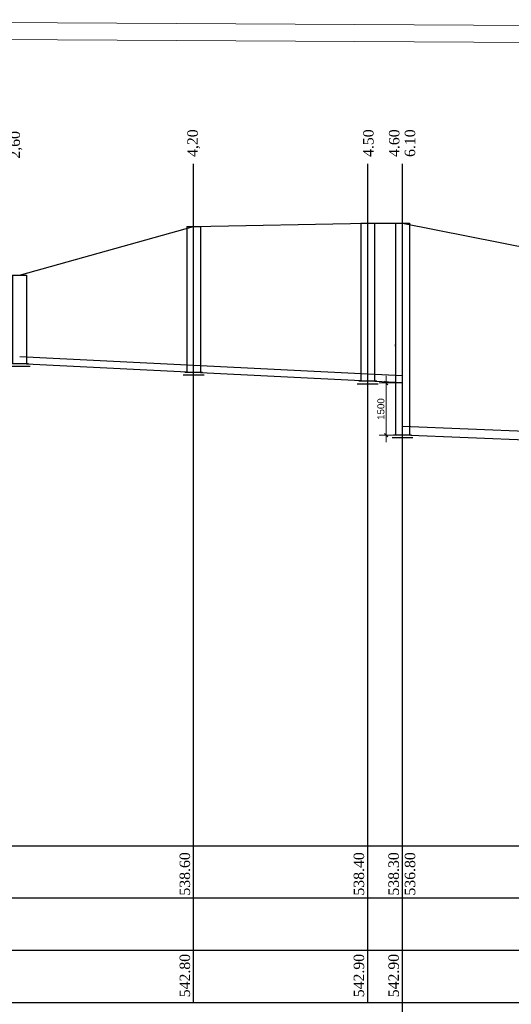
# Model space of a CAD drawing. Extents: x 0 to 362422, y 0 to 4201735.
# Tile 68 of 256: x 360028 to 360169, y 4199262 to 4199545. Entities that reach past the tile are written whole.
import ezdxf

# ---------------------------------------------------------------- set-up
doc = ezdxf.new("R2010")
doc.units = 0
doc.header["$LTSCALE"] = 0.5
doc.header["$MEASUREMENT"] = 0
doc.header["$PDMODE"] = 32
doc.header["$PDSIZE"] = 0.3
doc.layers.add('(043) Кроки', color=7, linetype='Continuous')
doc.layers.add('_PP_TABPE', color=7, linetype='Continuous')
doc.layers.add('К1', color=24, linetype='Continuous', lineweight=25)
doc.styles.add('5mm', font='simplex', dxfattribs={"height": 5})
doc.styles.add('saddenly', font='arial.ttf')
doc.styles.add('Times New Roman', font='times.ttf')
doc.dimstyles.new('КАТЯ 200-not_rotation', dxfattribs={"dimtxt": 2, "dimasz": 1, "dimexe": 2, "dimexo": 0, "dimgap": 0.5, "dimtad": 1, "dimdec": 0, "dimzin": 0, "dimdsep": 46, "dimtxsty": 'saddenly', "dimblk": 'OBLIQUE', "dimcen": 10, "dimdle": 2, "dimclrd": 18, "dimclre": 18, "dimclrt": 18, "dimadec": 0, "dimazin": 0, "dimtfac": 1, "dimtdec": 0, "dimtofl": 0, "dimtmove": 0, "dimatfit": 3, "dimfxl": 1, "dimtolj": 1, "dimtzin": 0, "dimlwd": 0, "dimlwe": 0, "dimarcsym": 0})

# ---------------------------------------------------------------- blocks, each defined once
blk = doc.blocks.new('*U581')
blk.add_lwpolyline([(-2, 0), (2, 0)])
at = {"layer": '_PP_TABPE', "color": 0, "lineweight": 30}
for p, q in [((-2, 0), (-2, -25.5)), ((2, 0), (2, -25.5)), ((3, -26.31), (-3, -26.31)), ((2.59, -25.5), (-2.54, -25.5))]:
    blk.add_line(p, q, dxfattribs=at)
blk = doc.blocks.new('*U582')
blk.add_lwpolyline([(-2, 0), (2, 0)])
at = {"layer": '_PP_TABPE', "color": 0, "lineweight": 30}
for p, q in [((-2, 0), (-2, -41.96)), ((2, 0), (2, -41.96)), ((2.59, -41.96), (-2.54, -41.96)), ((3, -42.77), (-3, -42.77))]:
    blk.add_line(p, q, dxfattribs=at)
blk = doc.blocks.new('*U584')
blk.add_lwpolyline([(-2, 0), (2, 0)])
at = {"layer": '_PP_TABPE', "color": 0, "lineweight": 30}
for p, q in [((-2, 0), (-2, -60.94)), ((2, 0), (2, -60.94)), ((3, -61.75), (-3, -61.75)), ((2.59, -60.94), (-2.54, -60.94))]:
    blk.add_line(p, q, dxfattribs=at)
blk = doc.blocks.new('*U583')
blk.add_lwpolyline([(-2, 0), (2, 0)])
at = {"layer": '_PP_TABPE', "color": 0, "lineweight": 30}
for p, q in [((-2, 0), (-2, -45.45)), ((2, 0), (2, -45.45)), ((3, -46.25), (-3, -46.25)), ((2.59, -45.45), (-2.54, -45.45))]:
    blk.add_line(p, q, dxfattribs=at)
blk = doc.blocks.new('_Oblique')
at = {"color": 0, "linetype": 'ByBlock', "lineweight": -2}
blk.add_line((-0.5, -0.5), (0.5, 0.5), dxfattribs=at)
blk = doc.blocks.new('*D585')
at = {"color": 18, "linetype": 'Continuous', "lineweight": 0, "transparency": 16777216}
for p, q in [((360132.95, 4199443.01), (360132.95, 4199424.01)), ((360137.65, 4199441.01), (360130.95, 4199441.01)), ((360137.65, 4199426.01), (360130.95, 4199426.01))]:
    blk.add_line(p, q, dxfattribs=at)
at = {"layer": 'Defpoints', "color": 0, "linetype": 'Continuous', "lineweight": 50, "transparency": 16777216}
for p in [(360137.65, 4199441.01, 267.49), (360132.95, 4199426.01), (360137.65, 4199426.01, 267.49)]:
    blk.add_point(p, dxfattribs=at)
at = {"color": 18, "linetype": 'Continuous', "lineweight": 0, "transparency": 16777216}
for p, rotation in [((360132.95, 4199441.01), 90), ((360132.95, 4199426.01), 270)]:
    blk.add_blockref('_Oblique', p, dxfattribs=dict(at, rotation=rotation))
at = {"color": 18, "linetype": 'Continuous', "transparency": 16777216, "insert": (360131.43, 4199433.51), "char_height": 2, "attachment_point": 5, "rotation": 90, "style": 'saddenly'}
blk.add_mtext('\\A1;1500', dxfattribs=at)

msp = doc.modelspace()

# ---------------------------------------------------------------- linework, layer by layer
at = {"color": 30, "linetype": 'Continuous', "true_color": 0xf8991e}
for p, q in [((360077.648, 4199446.01, -0.132), (360027.673, 4199448.51, 267.359)), ((360077.648, 4199444.01, -0.132), (360027.673, 4199446.51, 267.359)), ((360127.648, 4199443.51, -0.129), (360077.673, 4199446.01, 267.361)), ((360127.648, 4199441.51, -0.129), (360077.673, 4199444.01, 267.361)), ((360137.623, 4199443.012, 214.106), (360127.673, 4199443.51, 267.364)), ((360137.623, 4199441.012, 214.106), (360127.673, 4199441.51, 267.364)), ((360187.623, 4199426.512), (360137.648, 4199428.512, 267.491)), ((360187.623, 4199424.012), (360137.648, 4199426.012, 267.491))]:
    msp.add_line(p, q, dxfattribs=at)
at = {"color": 0}
for p, q in [((359965.514, 4199308.056, 534.981), (360446.623, 4199308.056, 534.981)), ((359965.514, 4199293.056, 534.981), (360446.653, 4199293.056, 534.981)), ((359965.514, 4199278.056, 534.981), (360446.623, 4199278.056, 534.981)), ((359965.514, 4199263.056, 534.981), (360446.623, 4199263.056, 534.981))]:
    msp.add_line(p, q, dxfattribs=at)
for points, elevation in [([(360077.623, 4199263.056), (360077.623, 4199503.948)], 1069.962), ([(360127.623, 4199263.056), (360127.623, 4199503.948)], 267.491), ([(360137.623, 4199248.056), (360137.623, 4199503.948)], 267.491)]:
    msp.add_lwpolyline(points, dxfattribs=dict(elevation=elevation))
at = {"layer": 'Defpoints', "color": 0, "lineweight": 13}
for p, q in [((359885.514, 4199545.373, 267.491), (360793.664, 4199540.202, 267.491)), ((359905.514, 4199540.373, 267.491), (360788.664, 4199535.202, 267.491))]:
    msp.add_line(p, q, dxfattribs=at)
at = {"layer": 'Defpoints', "color": 0, "linetype": 'ByBlock', "lineweight": 35}
msp.add_line((360135.623, 4199452.013, 267.491), (360135.623, 4199451.613, 267.491), dxfattribs=at)
at = {"layer": 'К1', "lineweight": 30, "ltscale": 10}
for p, q in [((360027.623, 4199472.013, 267.491), (360077.623, 4199485.971, 267.491)), ((360077.623, 4199485.971, 267.491), (360127.623, 4199486.956, 267.491)), ((360127.623, 4199486.956, 267.491), (360137.623, 4199486.956, 267.491)), ((360137.623, 4199486.956, 267.491), (360187.623, 4199477.002, 267.491))]:
    msp.add_line(p, q, dxfattribs=at)

# ---------------------------------------------------------------- block references
at = {"layer": '(043) Кроки', "lineweight": 30}
for name, p in [('*U582', (360077.623, 4199485.971, 267.491)), ('*U583', (360127.622, 4199486.956, 267.491)), ('*U584', (360137.623, 4199486.956, 267.491)), ('*U581', (360027.623, 4199472.013, 267.491))]:
    msp.add_blockref(name, p, dxfattribs=at)

# ---------------------------------------------------------------- texts
at = {"color": 0, "char_height": 3, "width": 15.34295, "attachment_point": 1, "rotation": 90, "style": '5mm'}
for s, insert in [('\\pxt0,1;{\\fTimes New Roman|b0|i0|c0|p18;4\\fTimes New Roman|b0|i0|c204|p18;,\\fTimes New Roman|b0|i0|c0|p18;2\\fTimes New Roman|b0|i0|c204|p18;0}', (360075.814, 4199505.936, 1069.962)), ('\\pxt0,1;{\\fTimes New Roman|b0|i0|c0|p18;4.50}', (360126.31, 4199505.936, 267.491)), ('\\pxt0,1;{\\fTimes New Roman|b0|i0|c0|p18;4.60}', (360133.735, 4199505.936, 267.491)), ('\\pxt0,1;{\\fTimes New Roman|b0|i0|c0|p18;6.10}', (360138.271, 4199505.936, 267.491)), ('\\pxt0,1;{\\fTimes New Roman|b0|i0|c0|p18;2\\fTimes New Roman|b0|i0|c204|p18;,\\fTimes New Roman|b0|i0|c0|p18;60}', (360024.728, 4199505.453, 1069.962))]:
    msp.add_mtext(s, dxfattribs=dict(at, insert=insert))
at = {"color": 0, "linetype": 'ByBlock', "lineweight": 30, "char_height": 3, "width": 11.95646, "attachment_point": 2, "rotation": 90, "style": 'Times New Roman'}
for s, insert in [('\\pxi0.35912;538.60', (360073.593, 4199299.411, 1337.453)), ('\\pxi0.35912;538.40', (360123.593, 4199299.411, 534.981)), ('\\pxi0.35912;536.80', (360138.291, 4199299.411, 534.981)), ('542.80', (360073.593, 4199270.738, 1069.962)), ('542.90', (360123.593, 4199270.738, 267.491)), ('542.90', (360133.593, 4199270.738, 267.491))]:
    msp.add_mtext(s, dxfattribs=dict(at, insert=insert))
at = {"linetype": 'ByBlock', "lineweight": 30, "insert": (360133.593, 4199299.411, 534.981), "char_height": 3, "width": 11.95646, "attachment_point": 2, "rotation": 90, "style": 'Times New Roman'}
msp.add_mtext('\\pxi0.35912;538.30', dxfattribs=at)

# ---------------------------------------------------------------- dimensions: what is measured, and where the dimension line sits
at = {"color": 30, "linetype": 'Continuous', "true_color": 0xf8991e}
dim = msp.add_aligned_dim(p1=(360137.648, 4199441.012, 267.491), p2=(360137.648, 4199426.012, 267.491), distance=-4.702, text='1500', dimstyle='КАТЯ 200-not_rotation', dxfattribs=at)
dim.commit()
dim.dimension.update_dxf_attribs({"geometry": '*D585', "text_midpoint": (360131.425, 4199433.512)})

doc.saveas('drawing.dxf')
